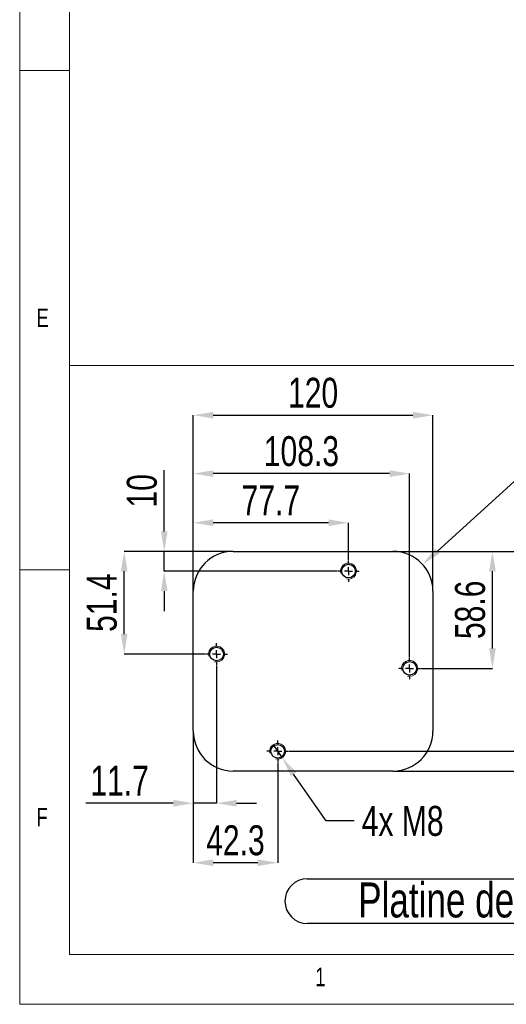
# Model space of a CAD drawing. Header units: millimetres. Extents: x 5 to 415, y 5 to 345.
# Tile 1 of 11: x 5 to 54, y 5 to 104. Entities that reach past the tile are written whole.
import ezdxf

# ---------------------------------------------------------------- set-up
doc = ezdxf.new("R2010")
doc.units = ezdxf.units.MM
doc.header["$PDSIZE"] = -1
doc.linetypes.add('CENTERX2', pattern=[20.32, 12.7, -2.54, 2.54, -2.54])
for name, color, linetype in [('COTES', 1, 'Continuous'), ('NOTES', 6, 'Continuous'), ('TRAIT-FINS', 9, 'Continuous'), ('TRAIT-MIXTES', 3, 'CENTERX2')]:
    doc.layers.add(name, color=color, linetype=linetype)
doc.layers.add('TRAIT-FORT', color=4, linetype='Continuous', lineweight=25)
doc.styles.add('SLDTEXTSTYLE0', font='TXT', dxfattribs={"width": 0.75})
doc.dimstyles.new('SLDDIMSTYLE11', dxfattribs={"dimtxt": 3, "dimasz": 2, "dimexe": 0, "dimexo": 0.0625, "dimgap": 0.75, "dimtad": 1, "dimdec": 0, "dimlfac": 5, "dimrnd": 1e-09, "dimzin": 12, "dimdsep": 46, "dimtxsty": 'SLDTEXTSTYLE0', "dimsah": 1, "dimcen": 0.09, "dimadec": 0, "dimazin": 3, "dimtfac": 1, "dimtdec": 0, "dimtmove": 0, "dimatfit": 0, "dimfxl": 1, "dimfrac": 2, "dimtolj": 1, "dimtzin": 12, "dimarcsym": 0})
doc.dimstyles.new('SLDDIMSTYLE12', dxfattribs={"dimtxt": 3, "dimasz": 2, "dimexe": 0, "dimexo": 0.0625, "dimgap": 0.75, "dimtad": 1, "dimdec": 1, "dimlfac": 5, "dimrnd": 1e-09, "dimzin": 12, "dimdsep": 46, "dimtxsty": 'SLDTEXTSTYLE0', "dimsah": 1, "dimcen": 0.09, "dimadec": 0, "dimazin": 3, "dimtfac": 1, "dimtdec": 1, "dimtofl": 0, "dimtmove": 0, "dimatfit": 3, "dimfxl": 1, "dimfrac": 2, "dimtolj": 1, "dimtzin": 12, "dimarcsym": 0})
doc.dimstyles.new('SLDDIMSTYLE13', dxfattribs={"dimtxt": 3, "dimasz": 2, "dimexe": 0, "dimexo": 0.0625, "dimgap": 0.75, "dimtad": 1, "dimdec": 0, "dimlfac": 5, "dimrnd": 1e-09, "dimzin": 12, "dimdsep": 46, "dimtxsty": 'SLDTEXTSTYLE0', "dimsah": 1, "dimcen": 0.09, "dimadec": 0, "dimazin": 3, "dimtfac": 1, "dimtdec": 0, "dimtofl": 0, "dimtmove": 0, "dimatfit": 3, "dimfxl": 1, "dimfrac": 2, "dimtolj": 1, "dimtzin": 12, "dimarcsym": 0})
doc.dimstyles.new('SLDDIMSTYLE14', dxfattribs={"dimtxt": 3, "dimasz": 2, "dimexe": 0, "dimexo": 0.0625, "dimgap": 0.75, "dimtad": 1, "dimdec": 1, "dimlfac": 5, "dimrnd": 1e-09, "dimzin": 12, "dimdsep": 46, "dimtxsty": 'SLDTEXTSTYLE0', "dimsah": 1, "dimcen": 0.09, "dimadec": 0, "dimazin": 3, "dimtfac": 1, "dimtdec": 1, "dimtmove": 0, "dimatfit": 0, "dimfxl": 1, "dimfrac": 2, "dimtolj": 1, "dimtzin": 12, "dimarcsym": 0})
doc.dimstyles.new('SLDDIMSTYLE15', dxfattribs={"dimtxt": 3, "dimasz": 2, "dimexe": 0, "dimexo": 0.0625, "dimgap": 0.75, "dimtad": 0, "dimtih": 1, "dimtoh": 1, "dimdec": 0, "dimlfac": 5, "dimrnd": 1e-09, "dimzin": 12, "dimdsep": 46, "dimtxsty": 'SLDTEXTSTYLE0', "dimblk1": 'NONE', "dimsah": 1, "dimcen": 0, "dimadec": 0, "dimazin": 3, "dimtfac": 1, "dimtdec": 0, "dimtmove": 0, "dimatfit": 3, "dimldrblk": 'NONE', "dimfxl": 1, "dimfrac": 2, "dimtolj": 1, "dimtzin": 12, "dimarcsym": 0})
doc.dimstyles.new('SLDDIMSTYLE16', dxfattribs={"dimtxt": 3, "dimasz": 2, "dimexe": 0, "dimexo": 0.0625, "dimgap": 0.75, "dimtad": 0, "dimtih": 1, "dimtoh": 1, "dimdec": 0, "dimlfac": 5, "dimrnd": 1e-09, "dimzin": 12, "dimdsep": 46, "dimtxsty": 'SLDTEXTSTYLE0', "dimsah": 1, "dimcen": 0, "dimadec": 0, "dimazin": 3, "dimtfac": 1, "dimtdec": 0, "dimtofl": 0, "dimtmove": 0, "dimatfit": 3, "dimfxl": 1, "dimfrac": 2, "dimtolj": 1, "dimtzin": 12, "dimarcsym": 0})

# ---------------------------------------------------------------- blocks, each defined once
blk = doc.blocks.new('_D_62')
at = {"layer": 'COTES', "color": 0, "lineweight": -2, "transparency": 16777216}
for p, q in [((19.473, 52.359), (19.473, 58.484)), ((26.309, 50.359), (19.473, 50.359)), ((19.473, 48.378), (19.473, 50.359)), ((36.773, 48.378), (19.473, 48.378)), ((19.473, 46.378), (19.473, 44.378))]:
    blk.add_line(p, q, dxfattribs=at)
at = {"layer": 'COTES', "color": 0, "transparency": 16777216}
for points in [[(19.14, 52.359), (19.807, 52.359), (19.473, 50.359)], [(19.14, 46.378), (19.807, 46.378), (19.473, 48.378)]]:
    blk.add_solid(points, dxfattribs=at)
at = {"layer": 'Defpoints', "color": 0, "transparency": 16777216}
for p in [(19.473, 50.359), (26.372, 50.359), (36.836, 48.378)]:
    blk.add_point(p, dxfattribs=at)
at = {"layer": 'COTES', "color": 0, "transparency": 16777216, "insert": (15.723, 56.421), "char_height": 3, "attachment_point": 2, "rotation": 90, "style": 'SLDTEXTSTYLE0'}
blk.add_mtext('\\A1;10', dxfattribs=at)
blk = doc.blocks.new('_D_63')
at = {"layer": 'COTES', "color": 0, "lineweight": -2, "transparency": 16777216}
for p, q in [((26.309, 50.359), (15.464, 50.359)), ((15.464, 42.076), (15.464, 48.359)), ((23.566, 40.076), (15.464, 40.076))]:
    blk.add_line(p, q, dxfattribs=at)
at = {"layer": 'COTES', "color": 0, "transparency": 16777216}
for points in [[(15.13, 48.359), (15.797, 48.359), (15.464, 50.359)], [(15.13, 42.076), (15.797, 42.076), (15.464, 40.076)]]:
    blk.add_solid(points, dxfattribs=at)
at = {"layer": 'Defpoints', "color": 0, "transparency": 16777216}
for p in [(15.464, 50.359), (26.372, 50.359), (23.628, 40.076)]:
    blk.add_point(p, dxfattribs=at)
at = {"layer": 'COTES', "color": 0, "transparency": 16777216, "insert": (11.714, 45.217), "char_height": 3, "attachment_point": 2, "rotation": 90, "style": 'SLDTEXTSTYLE0'}
blk.add_mtext('\\A1;51.4', dxfattribs=at)
blk = doc.blocks.new('_D_64')
at = {"layer": 'COTES', "color": 0, "lineweight": -2, "transparency": 16777216}
for p, q in [((42.434, 50.359), (52.329, 50.359)), ((52.329, 40.641), (52.329, 48.359)), ((45.178, 38.641), (52.329, 38.641))]:
    blk.add_line(p, q, dxfattribs=at)
at = {"layer": 'COTES', "color": 0, "transparency": 16777216}
for points in [[(51.996, 48.359), (52.662, 48.359), (52.329, 50.359)], [(51.996, 40.641), (52.662, 40.641), (52.329, 38.641)]]:
    blk.add_solid(points, dxfattribs=at)
at = {"layer": 'Defpoints', "color": 0, "transparency": 16777216}
for p in [(42.372, 50.359), (52.329, 50.359), (45.116, 38.641)]:
    blk.add_point(p, dxfattribs=at)
at = {"layer": 'COTES', "color": 0, "transparency": 16777216, "insert": (48.579, 44.5), "char_height": 3, "attachment_point": 2, "rotation": 90, "style": 'SLDTEXTSTYLE0'}
blk.add_mtext('\\A1;58.6', dxfattribs=at)
blk = doc.blocks.new('_D_65')
at = {"layer": 'COTES', "color": 0, "lineweight": -2, "transparency": 16777216}
for p, q in [((42.434, 50.359), (58.478, 50.359)), ((58.478, 32.339), (58.478, 48.359)), ((31.971, 30.339), (58.478, 30.339))]:
    blk.add_line(p, q, dxfattribs=at)
at = {"layer": 'COTES', "color": 0, "transparency": 16777216}
for points in [[(58.145, 48.359), (58.812, 48.359), (58.478, 50.359)], [(58.145, 32.339), (58.812, 32.339), (58.478, 30.339)]]:
    blk.add_solid(points, dxfattribs=at)
at = {"layer": 'Defpoints', "color": 0, "transparency": 16777216}
for p in [(42.372, 50.359), (58.478, 50.359), (31.908, 30.339)]:
    blk.add_point(p, dxfattribs=at)
at = {"layer": 'COTES', "color": 0, "transparency": 16777216, "insert": (54.728, 40.349), "char_height": 3, "attachment_point": 2, "rotation": 90, "style": 'SLDTEXTSTYLE0'}
blk.add_mtext('\\A1;100', dxfattribs=at)
blk = doc.blocks.new('_D_66')
at = {"layer": 'COTES', "color": 0, "lineweight": -2, "transparency": 16777216}
for p, q in [((42.434, 50.359), (64.181, 50.359)), ((64.181, 30.359), (64.181, 48.359)), ((42.434, 28.359), (64.181, 28.359))]:
    blk.add_line(p, q, dxfattribs=at)
at = {"layer": 'COTES', "color": 0, "transparency": 16777216}
for points in [[(63.848, 48.359), (64.514, 48.359), (64.181, 50.359)], [(63.848, 30.359), (64.514, 30.359), (64.181, 28.359)]]:
    blk.add_solid(points, dxfattribs=at)
at = {"layer": 'Defpoints', "color": 0, "transparency": 16777216}
for p in [(42.372, 50.359), (64.181, 50.359), (42.372, 28.359)]:
    blk.add_point(p, dxfattribs=at)
at = {"layer": 'COTES', "color": 0, "transparency": 16777216, "insert": (60.431, 39.359), "char_height": 3, "attachment_point": 2, "rotation": 90, "style": 'SLDTEXTSTYLE0'}
blk.add_mtext('\\A1;110', dxfattribs=at)
blk = doc.blocks.new('_D_67')
at = {"layer": 'COTES', "color": 0, "lineweight": -2, "transparency": 16777216}
for p, q in [((24.708, 38.933), (24.708, 25.137)), ((22.372, 32.296), (22.372, 25.137)), ((20.372, 25.137), (11.622, 25.137)), ((24.708, 25.137), (22.372, 25.137)), ((26.708, 25.137), (28.708, 25.137))]:
    blk.add_line(p, q, dxfattribs=at)
at = {"layer": 'COTES', "color": 0, "transparency": 16777216}
for points in [[(20.372, 25.47), (20.372, 24.803), (22.372, 25.137)], [(26.708, 25.47), (26.708, 24.803), (24.708, 25.137)]]:
    blk.add_solid(points, dxfattribs=at)
at = {"layer": 'Defpoints', "color": 0, "transparency": 16777216}
for p in [(24.708, 38.996), (22.372, 32.359), (22.372, 25.137)]:
    blk.add_point(p, dxfattribs=at)
at = {"layer": 'COTES', "color": 0, "transparency": 16777216, "insert": (14.997, 28.887), "char_height": 3, "attachment_point": 2, "style": 'SLDTEXTSTYLE0'}
blk.add_mtext('\\A1;11.7', dxfattribs=at)
blk = doc.blocks.new('_D_68')
at = {"layer": 'COTES', "color": 0, "lineweight": -2, "transparency": 16777216}
for p, q in [((22.372, 32.296), (22.372, 19.178)), ((30.828, 29.197), (30.828, 19.178)), ((28.828, 19.178), (24.372, 19.178))]:
    blk.add_line(p, q, dxfattribs=at)
at = {"layer": 'COTES', "color": 0, "transparency": 16777216}
for points in [[(24.372, 19.511), (24.372, 18.845), (22.372, 19.178)], [(28.828, 19.511), (28.828, 18.845), (30.828, 19.178)]]:
    blk.add_solid(points, dxfattribs=at)
at = {"layer": 'Defpoints', "color": 0, "transparency": 16777216}
for p in [(22.372, 32.359), (30.828, 29.259), (22.372, 19.178)]:
    blk.add_point(p, dxfattribs=at)
at = {"layer": 'COTES', "color": 0, "transparency": 16777216, "insert": (26.6, 22.928), "char_height": 3, "attachment_point": 2, "style": 'SLDTEXTSTYLE0'}
blk.add_mtext('\\A1;42.3', dxfattribs=at)
blk = doc.blocks.new('_D_69')
at = {"layer": 'COTES', "color": 0, "lineweight": -2, "transparency": 16777216}
for p, q in [((22.372, 46.421), (22.372, 53.221)), ((35.916, 53.221), (24.372, 53.221)), ((37.916, 49.52), (37.916, 53.221))]:
    blk.add_line(p, q, dxfattribs=at)
at = {"layer": 'COTES', "color": 0, "transparency": 16777216}
for points in [[(24.372, 53.555), (24.372, 52.888), (22.372, 53.221)], [(35.916, 53.555), (35.916, 52.888), (37.916, 53.221)]]:
    blk.add_solid(points, dxfattribs=at)
at = {"layer": 'Defpoints', "color": 0, "transparency": 16777216}
for p in [(22.372, 53.221), (37.916, 49.458), (22.372, 46.359)]:
    blk.add_point(p, dxfattribs=at)
at = {"layer": 'COTES', "color": 0, "transparency": 16777216, "insert": (30.144, 56.971), "char_height": 3, "attachment_point": 2, "style": 'SLDTEXTSTYLE0'}
blk.add_mtext('\\A1;77.7', dxfattribs=at)
blk = doc.blocks.new('_D_70')
at = {"layer": 'COTES', "color": 0, "lineweight": -2, "transparency": 16777216}
for p, q in [((22.372, 46.421), (22.372, 58.143)), ((42.036, 58.143), (24.372, 58.143)), ((44.036, 39.784), (44.036, 58.143))]:
    blk.add_line(p, q, dxfattribs=at)
at = {"layer": 'COTES', "color": 0, "transparency": 16777216}
for points in [[(24.372, 58.476), (24.372, 57.81), (22.372, 58.143)], [(42.036, 58.476), (42.036, 57.81), (44.036, 58.143)]]:
    blk.add_solid(points, dxfattribs=at)
at = {"layer": 'Defpoints', "color": 0, "transparency": 16777216}
for p in [(22.372, 58.143), (22.372, 46.359), (44.036, 39.721)]:
    blk.add_point(p, dxfattribs=at)
at = {"layer": 'COTES', "color": 0, "transparency": 16777216, "insert": (33.204, 61.893), "char_height": 3, "attachment_point": 2, "style": 'SLDTEXTSTYLE0'}
blk.add_mtext('\\A1;108.3', dxfattribs=at)
blk = doc.blocks.new('_D_71')
at = {"layer": 'COTES', "color": 0, "lineweight": -2, "transparency": 16777216}
for p, q in [((30.371, 30.996), (31.285, 29.683)), ((35.679, 23.368), (32.427, 28.041)), ((38.492, 23.368), (35.679, 23.368))]:
    blk.add_line(p, q, dxfattribs=at)
at = {"layer": 'COTES', "color": 0, "transparency": 16777216}
blk.add_solid([(32.701, 28.232), (32.154, 27.851), (31.285, 29.683)], dxfattribs=at)
at = {"layer": 'Defpoints', "color": 0, "transparency": 16777216}
for p in [(30.371, 30.996), (31.285, 29.683)]:
    blk.add_point(p, dxfattribs=at)
at = {"layer": 'COTES', "color": 0, "transparency": 16777216, "insert": (39.242, 24.868), "char_height": 3, "attachment_point": 1, "style": 'SLDTEXTSTYLE0'}
blk.add_mtext('\\A1;4x M8', dxfattribs=at)
blk = doc.blocks.new('_None')
blk = doc.blocks.new('_D_72')
at = {"layer": 'COTES', "color": 0, "lineweight": -2, "transparency": 16777216}
for p, q in [((22.372, 46.421), (22.372, 63.989)), ((24.372, 63.989), (44.372, 63.989)), ((46.372, 46.421), (46.372, 63.989))]:
    blk.add_line(p, q, dxfattribs=at)
at = {"layer": 'COTES', "color": 0, "transparency": 16777216}
for points in [[(24.372, 64.322), (24.372, 63.656), (22.372, 63.989)], [(44.372, 64.322), (44.372, 63.656), (46.372, 63.989)]]:
    blk.add_solid(points, dxfattribs=at)
at = {"layer": 'Defpoints', "color": 0, "transparency": 16777216}
for p in [(46.372, 63.989), (22.372, 46.359), (46.372, 46.359)]:
    blk.add_point(p, dxfattribs=at)
at = {"layer": 'COTES', "color": 0, "transparency": 16777216, "insert": (34.372, 67.739), "char_height": 3, "attachment_point": 2, "style": 'SLDTEXTSTYLE0'}
blk.add_mtext('\\A1;120', dxfattribs=at)
blk = doc.blocks.new('_D_73')
at = {"layer": 'COTES', "color": 0, "lineweight": -2, "transparency": 16777216}
for p, q in [((54.459, 57.329), (46.815, 50.391)), ((56.459, 57.329), (54.459, 57.329))]:
    blk.add_line(p, q, dxfattribs=at)
at = {"layer": 'COTES', "color": 0, "transparency": 16777216}
blk.add_solid([(46.591, 50.638), (47.039, 50.144), (45.334, 49.047)], dxfattribs=at)
at = {"layer": 'Defpoints', "color": 0, "transparency": 16777216}
for p in [(45.334, 49.047), (42.372, 46.359)]:
    blk.add_point(p, dxfattribs=at)
at = {"layer": 'COTES', "color": 0, "transparency": 16777216, "insert": (57.209, 58.829), "char_height": 3, "attachment_point": 1, "style": 'SLDTEXTSTYLE0'}
blk.add_mtext('\\A1;R20', dxfattribs=at)
blk = doc.blocks.new('SW_NOTE_16')
at = {"layer": 'NOTES', "color": 0}
for p, q in [((-0.077, 4.883), (33.875, 4.883)), ((33.875, 0.407), (-0.077, 0.407))]:
    blk.add_line(p, q, dxfattribs=at)
for centre, start, end in [((-0.077, 2.645), 90, 270), ((33.875, 2.645), 270, 90)]:
    blk.add_arc(centre, 2.238, start, end, dxfattribs=at)
at = {"layer": 'NOTES', "color": 0, "insert": (16.734, 4.512), "char_height": 3.5, "attachment_point": 2, "style": 'SLDTEXTSTYLE0'}
blk.add_mtext('Platine detail A', dxfattribs=at)
blk = doc.blocks.new('SW_CENTERMARKSYMBOL_29')
at = {"layer": 'TRAIT-MIXTES', "color": 0}
for p, q in [((0, 0.8), (0, 1.08)), ((-0.8, 0), (-1.08, 0)), ((0, 0), (-0.4, 0)), ((0, 0), (0, 0.4)), ((0, 0), (0, -0.4)), ((0, 0), (0.4, 0)), ((0.8, 0), (1.08, 0)), ((0, -0.8), (0, -1.08))]:
    blk.add_line(p, q, dxfattribs=at)
blk = doc.blocks.new('SW_CENTERMARKSYMBOL_30')
at = {"layer": 'TRAIT-MIXTES', "color": 0}
for p, q in [((0, 0.8), (0, 1.08)), ((-0.8, 0), (-1.08, 0)), ((0, 0), (-0.4, 0)), ((0, 0), (0, 0.4)), ((0, 0), (0, -0.4)), ((0, 0), (0.4, 0)), ((0.8, 0), (1.08, 0)), ((0, -0.8), (0, -1.08))]:
    blk.add_line(p, q, dxfattribs=at)
blk = doc.blocks.new('SW_CENTERMARKSYMBOL_31')
at = {"layer": 'TRAIT-MIXTES', "color": 0}
for p, q in [((0, 0.8), (0, 1.08)), ((-0.8, 0), (-1.08, 0)), ((0, 0), (-0.4, 0)), ((0, 0), (0, 0.4)), ((0, 0), (0, -0.4)), ((0, 0), (0.4, 0)), ((0.8, 0), (1.08, 0)), ((0, -0.8), (0, -1.08))]:
    blk.add_line(p, q, dxfattribs=at)
blk = doc.blocks.new('SW_CENTERMARKSYMBOL_32')
at = {"layer": 'TRAIT-MIXTES', "color": 0}
for p, q in [((0, 0.8), (0, 1.08)), ((-0.8, 0), (-1.08, 0)), ((0, 0), (-0.4, 0)), ((0, 0), (0, 0.4)), ((0, 0), (0, -0.4)), ((0, 0), (0.4, 0)), ((0.8, 0), (1.08, 0)), ((0, -0.8), (0, -1.08))]:
    blk.add_line(p, q, dxfattribs=at)

msp = doc.modelspace()

# ---------------------------------------------------------------- linework, layer by layer
at = {"lineweight": 18}
for p, q in [((5, 292), (5, 5)), ((10, 287), (10, 10)), ((5, 98.5), (10, 98.5)), ((10, 10), (10, 68.954)), ((10, 68.954), (77.209, 68.954)), ((10, 48.5), (5, 48.5)), ((10, 10), (77.209, 10)), ((10, 10), (410, 10)), ((5, 5), (415, 5))]:
    msp.add_line(p, q, dxfattribs=at)
at = {"layer": 'TRAIT-FINS', "lineweight": 18}
for centre in [(37.916, 48.378), (24.708, 40.076), (44.036, 38.641), (30.828, 30.339)]:
    msp.add_arc(centre, 0.8, 255, 195, dxfattribs=at)
at = {"layer": 'TRAIT-FORT', "lineweight": 25}
for p, q in [((26.372, 50.359), (42.372, 50.359)), ((22.372, 32.359), (22.372, 46.359)), ((46.372, 46.359), (46.372, 32.359)), ((42.372, 28.359), (26.372, 28.359))]:
    msp.add_line(p, q, dxfattribs=at)
for centre in [(37.916, 48.378), (24.708, 40.076), (44.036, 38.641), (30.828, 30.339)]:
    msp.add_circle(centre, 0.68, dxfattribs=at)
for centre, start, end in [((26.372, 46.359), 90, 180), ((42.372, 46.359), 0, 90), ((26.372, 32.359), 180, 270), ((42.372, 32.359), 270, 0)]:
    msp.add_arc(centre, 4, start, end, dxfattribs=at)

# ---------------------------------------------------------------- block references
at = {"layer": 'NOTES'}
msp.add_blockref('SW_NOTE_16', (33.865, 12.686), dxfattribs=at)
at = {"layer": 'TRAIT-MIXTES'}
for name, p in [('SW_CENTERMARKSYMBOL_31', (37.916, 48.378)), ('SW_CENTERMARKSYMBOL_32', (24.708, 40.076)), ('SW_CENTERMARKSYMBOL_30', (44.036, 38.641)), ('SW_CENTERMARKSYMBOL_29', (30.828, 30.339))]:
    msp.add_blockref(name, p, dxfattribs=at)

# ---------------------------------------------------------------- texts
at = {"layer": 'NOTES', "char_height": 1.852, "attachment_point": 1, "style": 'SLDTEXTSTYLE0'}
for s, insert in [('E', (6.667, 74.668)), ('F', (6.667, 24.668)), ('1', (34.583, 8.668))]:
    msp.add_mtext(s, dxfattribs=dict(at, insert=insert))

# ---------------------------------------------------------------- dimensions: what is measured, and where the dimension line sits
at = {"layer": 'COTES'}
for base, p1, p2, dimstyle, picture, middle in [((46.372, 63.989), (22.372, 46.359), (46.372, 46.359), 'SLDDIMSTYLE13', '_D_72', (34.372, 63.989)), ((22.372, 58.143), (44.036, 39.721), (22.372, 46.359), 'SLDDIMSTYLE12', '_D_70', (33.204, 58.143)), ((22.372, 53.221), (37.916, 49.458), (22.372, 46.359), 'SLDDIMSTYLE12', '_D_69', (30.144, 53.221)), ((22.372, 25.137), (24.708, 38.996), (22.372, 32.359), 'SLDDIMSTYLE14', '_D_67', (14.997, 25.137)), ((22.372, 19.178), (30.828, 29.259), (22.372, 32.359), 'SLDDIMSTYLE14', '_D_68', (26.6, 19.178))]:
    dim = msp.add_linear_dim(base=base, p1=p1, p2=p2, dimstyle=dimstyle, dxfattribs=at)
    dim.commit()
    dim.dimension.update_dxf_attribs({"geometry": picture, "text_midpoint": middle, "dimtype": 160})
for base, p1, p2, dimstyle, picture, middle in [((19.473, 50.359), (36.836, 48.378), (26.372, 50.359), 'SLDDIMSTYLE11', '_D_62', (19.473, 56.421)), ((15.464, 50.359), (23.628, 40.076), (26.372, 50.359), 'SLDDIMSTYLE12', '_D_63', (15.464, 45.217)), ((58.478, 50.359), (31.908, 30.339), (42.372, 50.359), 'SLDDIMSTYLE13', '_D_65', (58.478, 40.349)), ((52.329, 50.359), (45.116, 38.641), (42.372, 50.359), 'SLDDIMSTYLE12', '_D_64', (52.329, 44.5)), ((64.181, 50.359), (42.372, 28.359), (42.372, 50.359), 'SLDDIMSTYLE13', '_D_66', (64.181, 39.359))]:
    dim = msp.add_linear_dim(base=base, p1=p1, p2=p2, angle=90, dimstyle=dimstyle, dxfattribs=at)
    dim.commit()
    dim.dimension.update_dxf_attribs({"geometry": picture, "text_midpoint": middle, "dimtype": 160})
dim = msp.add_radius_dim(center=(42.372, 46.359), mpoint=(45.334, 49.047), dimstyle='SLDDIMSTYLE16', dxfattribs=at)
dim.commit()
dim.dimension.update_dxf_attribs({"geometry": '_D_73', "text_midpoint": (60.022, 57.329), "dimtype": 164})
dim = msp.add_diameter_dim_2p(p1=(30.371, 30.996), p2=(31.285, 29.683), text='4x M8', dimstyle='SLDDIMSTYLE15', override={"dimpost": '<>'}, dxfattribs=at)
dim.commit()
dim.dimension.update_dxf_attribs({"geometry": '_D_71', "text_midpoint": (44.492, 23.368), "dimtype": 163})

doc.saveas('drawing.dxf')
